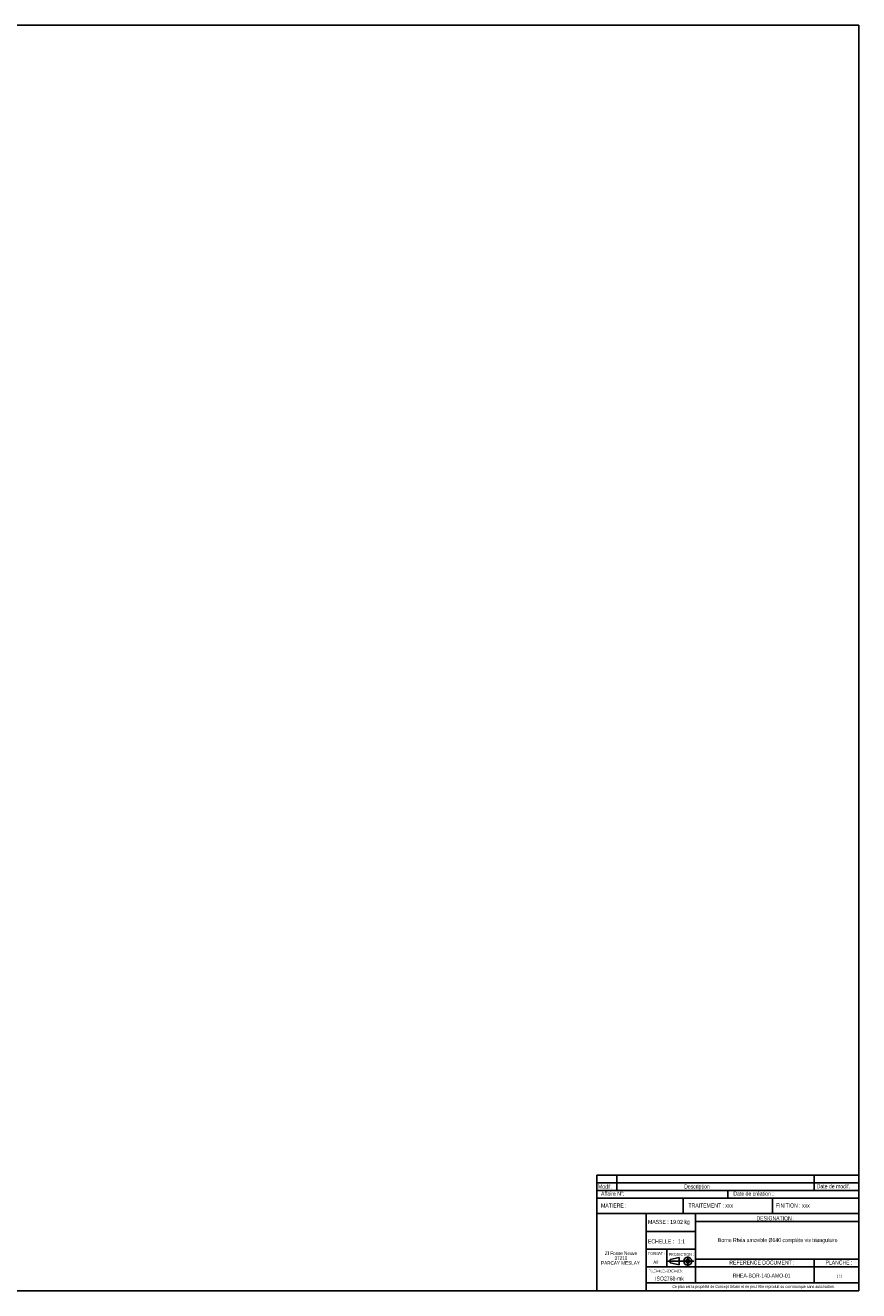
# Model space of a CAD drawing. Header units: millimetres. Extents: x 10 to 1179, y 10 to 831.
# Tile 2 of 2: x 638 to 1179, y 10 to 831. Entities that reach past the tile are written whole.
import ezdxf

# ---------------------------------------------------------------- set-up
doc = ezdxf.new("R2010")
doc.units = ezdxf.units.MM
doc.layers.add('FORMAT', color=7, linetype='Continuous')
doc.styles.add('SLDTEXTSTYLE0', font='TXT', dxfattribs={"width": 0.75})
doc.styles.add('SLDTEXTSTYLE1', font='TXT', dxfattribs={"width": 0.605})
doc.styles.add('SLDTEXTSTYLE2', font='TXT', dxfattribs={"width": 0.563})

# ---------------------------------------------------------------- blocks, each defined once
blk = doc.blocks.new('SW_NOTE_0')
at = {"layer": 'FORMAT', "color": 0, "attachment_point": 2, "style": 'SLDTEXTSTYLE0'}
for s, insert, char_height in [('ZI Fosse Neuve', (11.05, 3.07), 2.3813), ('PARCAY MESLAY', (10.64, -3.28), 2.3813), ('37210', (10.92, -0.11), 2.381)]:
    blk.add_mtext(s, dxfattribs=dict(at, insert=insert, char_height=char_height))

msp = doc.modelspace()

# ---------------------------------------------------------------- linework, layer by layer
at = {"layer": 'FORMAT', "color": 171}
for p, q in [((10, 831), (1179, 831)), ((1179, 831), (1179, 10)), ((1179, 70), (1009, 70)), ((1009, 10), (1009, 70)), ((1065, 70), (1065, 60)), ((1123, 70), (1123, 60)), ((1179, 10), (1179, 70)), ((1009, 60), (1179, 60)), ((1041, 60), (1041, 10)), ((1073, 60), (1073, 15)), ((1073, 55), (1179, 55)), ((1041, 48.5), (1073, 48.5)), ((1041, 37), (1073, 37)), ((1054.5, 37), (1054.5, 25.5)), ((1041, 25.5), (1179, 25.5)), ((1073, 30.5), (1179, 30.5)), ((1150.123, 30.5), (1150.123, 15)), ((10, 10), (1179, 10)), ((1179, 10), (1009, 10)), ((1041, 15), (1179, 15))]:
    msp.add_line(p, q, dxfattribs=at)
at = {"layer": 'FORMAT'}
for p, q in [((1009, 80), (1009, 85)), ((1009, 85), (1178.999, 85)), ((1021.953, 75), (1021.953, 85)), ((1150.123, 75), (1150.123, 85)), ((1178.999, 80), (1178.999, 85)), ((1009, 75), (1009, 80)), ((1009, 80), (1179, 80)), ((1009, 80), (1178.999, 80)), ((1009, 70), (1009, 75)), ((1009, 75), (1179, 75)), ((1009, 75), (1179, 75)), ((1094, 70), (1094, 75)), ((1179, 75), (1179, 80)), ((1179, 70), (1179, 75)), ((1009, 70), (1179, 70))]:
    msp.add_line(p, q, dxfattribs=at)
at = {"layer": 'FORMAT', "color": 7}
for p, q in [((1055.192, 29.136), (1071.961, 29.136)), ((1056.551, 30.235), (1062.449, 31.593)), ((1056.551, 28.037), (1056.551, 30.235)), ((1056.551, 28.037), (1062.449, 26.678)), ((1062.449, 31.593), (1062.449, 26.678)), ((1062.449, 31.593), (1062.449, 26.678)), ((1068.029, 32.25), (1068.029, 26.051))]:
    msp.add_line(p, q, dxfattribs=at)
for radius in [2.574, 1.214]:
    msp.add_circle((1068.029, 29.136), radius, dxfattribs=at)

# ---------------------------------------------------------------- block references
at = {"layer": 'FORMAT'}
msp.add_blockref('SW_NOTE_0', (1013.741, 32.441), dxfattribs=at)

# ---------------------------------------------------------------- texts
for s, insert, char_height, attachment_point, style in [('Modif.', (1009.758, 78.908), 2.6458, 1, 'SLDTEXTSTYLE0'), ('Affaire N°:', (1011.766, 74.286), 2.64583, 1, 'SLDTEXTSTYLE0'), ('Description', (1065.687, 78.908), 2.64583, 1, 'SLDTEXTSTYLE0'), ('Date de création :', (1097.619, 74.286), 2.64583, 1, 'SLDTEXTSTYLE0'), ('Date de modif.', (1151.769, 79.068), 2.64583, 1, 'SLDTEXTSTYLE0'), ('MATIERE :', (1011.766, 66.609), 2.6458, 1, 'SLDTEXTSTYLE0'), ('TRAITEMENT : xxx', (1068.477, 66.609), 2.64583, 1, 'SLDTEXTSTYLE0'), ('FINITION : xxx', (1125.269, 66.609), 2.64583, 1, 'SLDTEXTSTYLE0'), ('DESIGNATION :', (1125.031, 58.303), 2.64583, 2, 'SLDTEXTSTYLE0'), ('MASSE : 19.02 kg', (1042.246, 55.956), 2.64583, 1, 'SLDTEXTSTYLE0'), ('ECHELLE :', (1042.212, 43.317), 2.6458, 1, 'SLDTEXTSTYLE0'), ('1:1', (1061.64, 43.317), 2.6458, 1, 'SLDTEXTSTYLE0'), ('Borne Rhéa amovible Ø140 complète vis triangulaire', (1126.465, 44.151), 2.64583, 2, 'SLDTEXTSTYLE0'), ('FORMAT :', (1042.201, 35.023), 1.8521, 1, 'SLDTEXTSTYLE0'), ('PROJECTION :', (1055.661, 34.468), 1.85208, 1, 'SLDTEXTSTYLE0'), ('A0', (1047.328, 29.596), 2.1167, 2, 'SLDTEXTSTYLE0'), ('REFERENCE DOCUMENT :', (1116.209, 29.586), 2.64583, 2, 'SLDTEXTSTYLE0'), ('PLANCHE :', (1166.181, 29.586), 2.6458, 2, 'SLDTEXTSTYLE0'), ('TOLERANCES GENERALES :', (1042.816, 23.54), 1.5875, 1, 'SLDTEXTSTYLE1'), ('ISO2768-mk', (1056.176, 19.192), 2.6458, 2, 'SLDTEXTSTYLE0'), ('RHEA-BOR-140-AMO-01', (1115.967, 21.109), 2.64583, 2, 'SLDTEXTSTYLE0'), ('1 / 1', (1166.436, 20.34), 1.8521, 2, 'SLDTEXTSTYLE2'), ('Ce plan est la propriété de Concept Urbain et ne peut être reproduit ou communiqué sans autorisation.', (1110.762, 13.605), 1.852083, 2, 'SLDTEXTSTYLE0')]:
    msp.add_mtext(s, dxfattribs=dict(at, insert=insert, char_height=char_height, attachment_point=attachment_point, style=style))

doc.saveas('drawing.dxf')
